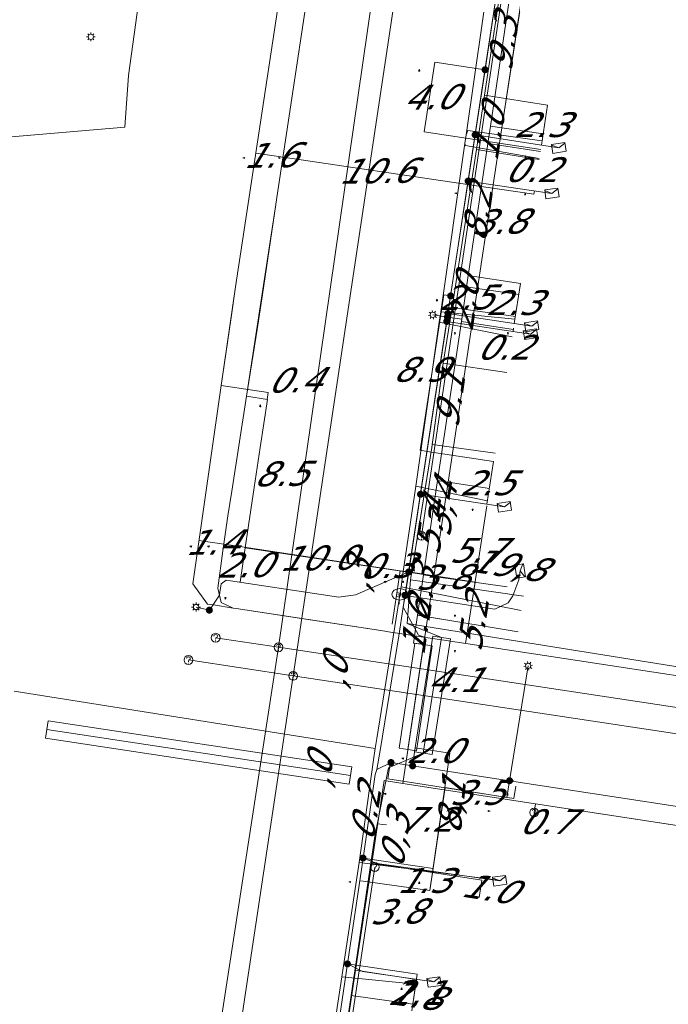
# Model space of a CAD drawing. Header units: metres. Extents: x 124576 to 133557, y 395865 to 402386.
# Tile 164 of 256: x 126559 to 126596, y 400042 to 400098. Entities that reach past the tile are written whole.
import ezdxf
from ezdxf.enums import TextEntityAlignment as Align

# ---------------------------------------------------------------- set-up
doc = ezdxf.new("R2010")
doc.units = ezdxf.units.M
doc.header["$MEASUREMENT"] = 0
for name, color, linetype, lineweight, true_color in [('LG_Datatransport', 3, 'Continuous', 13, 0x00ff00), ('LG_Datatransport_KPN_BV', 3, 'Continuous', 13, 0x00ff00), ('LG_Datatransport_Reggefiber_Operator_BV', 3, 'Continuous', 13, 0x00ff00), ('LG_Datatransport_Ziggo_BV', 3, 'Continuous', 13, 0x00ff00), ('LG_Laag_Spanning_Enexis_Netbeheer_BV', 7, 'Continuous', 13, 0x960000), ('LG_Riool_Vrij_Verval_Gemeente_Tilburg_Ruimtelijke_Uitvoering', 7, 'Continuous', 13, 0xca00a0), ('LG_unet-4_Brabant_Water', 5, 'Continuous', 13, 0x0000ff), ('MV_Datatransport_lijn', 3, 'Continuous', 0, 0x00ff00)]:
    doc.layers.add(name, color=color, linetype=linetype, lineweight=lineweight, true_color=true_color)
for name, color, linetype, lineweight in [('LG_Datatransport_P_KPN_BV', 7, 'Continuous', 0), ('LG_Datatransport_P_Ziggo_BV', 7, 'Continuous', 0), ('LG_Laag_Spanning_P_Enexis_Netbeheer_BV', 7, 'Continuous', 0), ('LG_overig_P_Gemeente_Tilburg_Ruimtelijke_Uitvoering', 7, 'Continuous', 0), ('LG_Riool_Vrij_Verval_P_Gemeente_Tilburg_Ruimtelijke_Uitvoering', 7, 'Continuous', 0), ('LG_unet-4_P_Brabant_Water', 7, 'Continuous', 0), ('MV_Datatransport', 7, 'Continuous', 0), ('MV_Laag_Spanning', 7, 'Continuous', 0), ('MV_Laag_Spanning_lijn', 7, 'Continuous', 0), ('MV_Laag_Spanning_pijl', 7, 'Continuous', 0), ('MV_unet-4', 7, 'Continuous', 0)]:
    doc.layers.add(name, color=color, linetype=linetype, lineweight=lineweight)
doc.styles.add('Klic_Annotatie', font='verdanai.ttf', dxfattribs={"oblique": 20, "height": 1.4})
doc.styles.add('Style-Arial', font='arial.ttf')

# ---------------------------------------------------------------- blocks, each defined once
blk = doc.blocks.new('Onbekend_5')
at = {"layer": 'LG_Datatransport_P_Ziggo_BV'}
blk.add_hatch(color=256, dxfattribs=at).paths.add_polyline_path([(-0.25, -1.07, -0.262633), (0.23, 0.15), (0.59, 0.47, 0.379827), (0.7, 1.26), (0.69, 1.26, 0.228508), (-0.03, 1.53), (-0.03, 1.52, 0.459053), (-0.82, 0.79), (-1.29, 0.85, -0.414214), (-0.08, 2, -0.243799), (1.09, 1.52, -0.379827), (0.9, 0.11), (0.54, -0.2, 0.262633), (0.23, -1.08), (-0.17, -1.07)])
blk.add_circle((0, 0), 2.5, dxfattribs=at)
at = {"layer": 'LG_Datatransport_P_Ziggo_BV', "extrusion": (0, 0, -1)}
blk.add_solid([(0.34, -2.06), (-0.21, -2.06), (0.34, -1.51), (-0.21, -1.51)], dxfattribs=at)
blk = doc.blocks.new('Mof')
at = {"layer": 'LG_Laag_Spanning_P_Enexis_Netbeheer_BV'}
h = blk.add_hatch(color=256, dxfattribs=at)
edge = h.paths.add_edge_path()
edge.add_arc((0, 0), 2, 0, 360)
blk = doc.blocks.new('DeliveryPoint')
at = {"layer": 'LG_Laag_Spanning_P_Enexis_Netbeheer_BV', "flags": 128}
blk.add_lwpolyline([(-3.75, -2.5), (3.75, -2.5), (3.75, 2.5), (-3.75, 2.5), (-3.75, -2.5)], close=True, dxfattribs=at)
blk.add_lwpolyline([(-3.75, 2.5), (-3.75, 2.16), (0, 0), (3.75, 2.16)], dxfattribs=at)
blk = doc.blocks.new('Streetlight')
at = {"layer": 'LG_Laag_Spanning_P_Enexis_Netbeheer_BV'}
for p, q in [((-1.77, 1.77), (-1.06, 1.06)), ((0, 2.5), (0, 1.5)), ((1.77, 1.77), (1.06, 1.06)), ((-1.06, -1.06), (-1.77, -1.77)), ((0, -1.5), (0, -2.5)), ((1.06, -1.06), (1.77, -1.77))]:
    blk.add_line(p, q, dxfattribs=at)
at = {"layer": 'LG_Laag_Spanning_P_Enexis_Netbeheer_BV', "flags": 128}
for points in [[(-2.5, 0), (-1.5, 0)], [(1.5, 0), (2.5, 0)]]:
    blk.add_lwpolyline(points, dxfattribs=at)
at = {"layer": 'LG_Laag_Spanning_P_Enexis_Netbeheer_BV'}
blk.add_circle((0, 0), 1.5, dxfattribs=at)
blk = doc.blocks.new('m_pijl')
at = {"layer": 'MV_Laag_Spanning_pijl'}
blk.add_hatch(color=7, dxfattribs=at).paths.add_polyline_path([(-1, -0.33), (-1, 0), (-1, 0.33), (0, 0)])
at = {"layer": 'MV_Laag_Spanning_pijl', "flags": 128}
blk.add_lwpolyline([(-1, 0), (-1, 0.33), (0, 0), (-1, -0.33), (-1, 0)], close=True, dxfattribs=at)
blk = doc.blocks.new('FireHydrant')
at = {"layer": 'LG_unet-4_P_Brabant_Water'}
blk.add_ellipse((0, 0), major_axis=(4.45, 0), ratio=0.727642, dxfattribs=at)
at = {"layer": 'LG_unet-4_P_Brabant_Water', "style": 'Style-Arial'}
blk.add_text('BK', height=2.5, dxfattribs=at).set_placement((0, 0), align=Align.MIDDLE_CENTER)
blk = doc.blocks.new('Afsluiter_2')
at = {"layer": 'LG_unet-4_P_Brabant_Water'}
blk.add_line((0, -2.5), (0, 2.5), dxfattribs=at)
blk.add_solid([(-0.25, 2.5), (0.25, 2.5), (-0.25, -2.5), (0.25, -2.5)], dxfattribs=at)
blk = doc.blocks.new('Onbekend_2')
at = {"layer": 'LG_Riool_Vrij_Verval_P_Gemeente_Tilburg_Ruimtelijke_Uitvoering'}
blk.add_hatch(color=256, dxfattribs=at).paths.add_polyline_path([(-0.25, -1.07, -0.262633), (0.23, 0.15), (0.59, 0.47, 0.379827), (0.7, 1.26), (0.69, 1.26, 0.228508), (-0.03, 1.53), (-0.03, 1.52, 0.459053), (-0.82, 0.79), (-1.29, 0.85, -0.414214), (-0.08, 2, -0.243799), (1.09, 1.52, -0.379827), (0.9, 0.11), (0.54, -0.2, 0.262633), (0.23, -1.08), (-0.17, -1.07)])
blk.add_circle((0, 0), 2.5, dxfattribs=at)
at = {"layer": 'LG_Riool_Vrij_Verval_P_Gemeente_Tilburg_Ruimtelijke_Uitvoering', "extrusion": (0, 0, -1)}
blk.add_solid([(0.34, -2.06), (-0.21, -2.06), (0.34, -1.51), (-0.21, -1.51)], dxfattribs=at)
blk = doc.blocks.new('Onbekend_1')
at = {"layer": 'LG_overig_P_Gemeente_Tilburg_Ruimtelijke_Uitvoering'}
blk.add_hatch(color=256, dxfattribs=at).paths.add_polyline_path([(-0.25, -1.07, -0.262633), (0.23, 0.15), (0.59, 0.47, 0.379827), (0.7, 1.26), (0.69, 1.26, 0.228508), (-0.03, 1.53), (-0.03, 1.52, 0.459053), (-0.82, 0.79), (-1.29, 0.85, -0.414214), (-0.08, 2, -0.243799), (1.09, 1.52, -0.379827), (0.9, 0.11), (0.54, -0.2, 0.262633), (0.23, -1.08), (-0.17, -1.07)])
blk.add_circle((0, 0), 2.5, dxfattribs=at)
at = {"layer": 'LG_overig_P_Gemeente_Tilburg_Ruimtelijke_Uitvoering', "extrusion": (0, 0, -1)}
blk.add_solid([(0.34, -2.06), (-0.21, -2.06), (0.34, -1.51), (-0.21, -1.51)], dxfattribs=at)
blk = doc.blocks.new('Onbekend_3')
at = {"layer": 'LG_Datatransport_P_KPN_BV'}
blk.add_hatch(color=256, dxfattribs=at).paths.add_polyline_path([(-0.25, -1.07, -0.262633), (0.23, 0.15), (0.59, 0.47, 0.379827), (0.7, 1.26), (0.69, 1.26, 0.228508), (-0.03, 1.53), (-0.03, 1.52, 0.459053), (-0.82, 0.79), (-1.29, 0.85, -0.414214), (-0.08, 2, -0.243799), (1.09, 1.52, -0.379827), (0.9, 0.11), (0.54, -0.2, 0.262633), (0.23, -1.08), (-0.17, -1.07)])
blk.add_circle((0, 0), 2.5, dxfattribs=at)
at = {"layer": 'LG_Datatransport_P_KPN_BV', "extrusion": (0, 0, -1)}
blk.add_solid([(0.34, -2.06), (-0.21, -2.06), (0.34, -1.51), (-0.21, -1.51)], dxfattribs=at)

msp = doc.modelspace()

# ---------------------------------------------------------------- linework, layer by layer
at = {"layer": 'LG_Datatransport', "flags": 128}
for points in [[(126581.842, 400056.425), (126582.73, 400062.359), (126581.742, 400062.507), (126580.854, 400056.573), (126581.842, 400056.425)], [(126578.18, 400055.513), (126560.981, 400058.113), (126560.831, 400057.125), (126578.03, 400054.525), (126578.18, 400055.513)]]:
    msp.add_lwpolyline(points, dxfattribs=at)
at = {"layer": 'LG_Datatransport_KPN_BV', "flags": 128}
for points in [[(126549.579, 400090.398), (126565.31, 400091.73), (126565.521, 400094.648), (126566.569, 400102.19), (126567.362, 400111.848), (126566.965, 400117.668), (126566.304, 400124.548), (126565.246, 400131.427), (126563.526, 400137.38), (126561.409, 400143.201), (126559.689, 400147.699), (126558.565, 400150.179), (126563.497, 400152.795)], [(126582.121, 400068.587), (126589.47, 400117.864), (126590.713, 400119.136), (126592.127, 400119.299), (126593.029, 400125.244), (126591.823, 400125.694), (126590.441, 400127.495), (126594.131, 400149.747)], [(126579.474, 400049.837), (126573.464, 400010.116), (126572.556, 400004.117), (126598.25, 400000.14), (126599.2, 400000), (126609.353, 399998.505), (126630.89, 399995.215)]]:
    msp.add_lwpolyline(points, dxfattribs=at)
at = {"layer": 'LG_Datatransport_Reggefiber_Operator_BV'}
for p, q in [((126585.692, 400093.548), (126586.77, 400100.672)), ((126585.234, 400090.475), (126585.692, 400093.548)), ((126585.692, 400093.548), (126589.26, 400092.969)), ((126583.865, 400081.518), (126585.234, 400090.475)), ((126585.234, 400090.475), (126588.78, 400089.9)), ((126583.354, 400078.36), (126583.865, 400081.518)), ((126583.865, 400081.518), (126587.44, 400081.005)), ((126583.354, 400078.36), (126586.961, 400077.842)), ((126582.723, 400073.77), (126586.29, 400073.28)), ((126581.309, 400063.628), (126581.489, 400066.103)), ((126581.489, 400066.103), (126587.9, 400065.182)), ((126581.309, 400063.628), (126611.567, 400058.777)), ((126581.727, 400056.361), (126582.767, 400062.918)), ((126582.715, 400056.204), (126583.755, 400062.762)), ((126582.767, 400062.918), (126583.755, 400062.762)), ((126581.727, 400056.361), (126582.715, 400056.204)), ((126578.14, 400042.571), (126579.48, 400051.584)), ((126577.48, 400038.12), (126578.14, 400042.571)), ((126578.14, 400042.571), (126581.63, 400042.069))]:
    msp.add_line(p, q, dxfattribs=at)
at = {"layer": 'LG_Datatransport_Reggefiber_Operator_BV', "flags": 128}
for points in [[(126586.77, 400100.672), (126585.692, 400093.548), (126585.234, 400090.475), (126583.865, 400081.518), (126583.354, 400078.36), (126582.7, 400073.6), (126581.489, 400066.103), (126581.309, 400063.628), (126583.261, 400062.84), (126582.221, 400056.283), (126580.248, 400055.456), (126579.48, 400051.584), (126578.14, 400042.571), (126577.48, 400038.12), (126577.029, 400035.072), (126576.852, 400035.076), (126576.746, 400034.412), (126576.666, 400033.792), (126575.479, 400025.573), (126575.485, 400024.942), (126574.956, 400021.976), (126574.065, 400015.78), (126573.97, 400015.179), (126572.976, 400008.715)], [(126582.723, 400073.77), (126582.791, 400074.266), (126583.354, 400078.36)], [(126581.489, 400066.103), (126582.305, 400071.152), (126582.698, 400073.587), (126582.723, 400073.77)], [(126579.48, 400051.584), (126580.248, 400055.456), (126582.221, 400056.283), (126583.261, 400062.84), (126581.309, 400063.628)]]:
    msp.add_lwpolyline(points, dxfattribs=at)
at = {"layer": 'LG_Datatransport_Ziggo_BV'}
for p, q in [((126586.677, 400091.699), (126588.073, 400100.893)), ((126586.527, 400090.709), (126586.677, 400091.699)), ((126586.677, 400091.699), (126589.007, 400091.346)), ((126585.295, 400082.602), (126586.527, 400090.709)), ((126586.527, 400090.709), (126588.856, 400090.355)), ((126584.995, 400080.625), (126585.295, 400082.602)), ((126585.295, 400082.602), (126587.624, 400082.247)), ((126583.629, 400071.629), (126584.995, 400080.625)), ((126584.995, 400080.625), (126587.324, 400080.271)), ((126582.818, 400066.292), (126583.629, 400071.629)), ((126583.629, 400071.629), (126585.962, 400071.276)), ((126581.06, 400054.57), (126582.818, 400066.292)), ((126582.818, 400066.292), (126586.962, 400065.702)), ((126582.236, 400062.433), (126581.348, 400056.499)), ((126560.906, 400057.619), (126578.105, 400055.019)), ((126580.01, 400054.731), (126579.302, 400050.049)), ((126581.06, 400054.57), (126580.01, 400054.731)), ((126581.06, 400054.57), (126588.572, 400053.418)), ((126588.572, 400053.418), (126588.496, 400052.923)), ((126588.572, 400053.418), (126609.672, 400050.182)), ((126579.302, 400050.049), (126578.385, 400043.987)), ((126585.542, 400049.102), (126579.302, 400050.049)), ((126578.385, 400043.987), (126577.082, 400035.376)), ((126581.836, 400043.473), (126578.385, 400043.987))]:
    msp.add_line(p, q, dxfattribs=at)
at = {"layer": 'LG_Datatransport_Ziggo_BV', "flags": 128}
for points in [[(126588.496, 400052.923), (126588.572, 400053.418), (126581.06, 400054.57), (126582.818, 400066.292), (126583.629, 400071.629), (126584.995, 400080.625), (126585.295, 400082.602), (126586.527, 400090.709), (126586.677, 400091.699), (126588.073, 400100.893), (126588.238, 400101.98), (126589.59, 400110.878), (126590.416, 400116.317), (126593.469, 400115.856), (126594.345, 400114.656)], [(126588.496, 400052.923), (126588.572, 400053.418), (126581.06, 400054.57), (126582.818, 400066.292), (126583.629, 400071.629), (126584.995, 400080.625), (126585.295, 400082.602), (126586.527, 400090.709), (126586.677, 400091.699), (126588.073, 400100.893), (126588.238, 400101.98), (126589.59, 400110.878), (126591.923, 400110.524)], [(126588.496, 400052.923), (126588.572, 400053.418), (126581.06, 400054.57), (126582.818, 400066.292), (126583.629, 400071.629), (126584.995, 400080.625), (126585.295, 400082.602), (126586.527, 400090.709), (126586.677, 400091.699), (126588.073, 400100.893), (126588.238, 400101.98), (126590.564, 400101.625)], [(126588.496, 400052.923), (126588.572, 400053.418), (126581.06, 400054.57), (126582.818, 400066.292), (126583.629, 400071.629), (126584.995, 400080.625), (126585.295, 400082.602), (126586.527, 400090.709), (126586.677, 400091.699), (126588.073, 400100.893), (126590.4, 400100.54)], [(126588.073, 400100.893), (126586.677, 400091.699), (126586.527, 400090.709), (126585.295, 400082.602), (126584.995, 400080.625), (126583.629, 400071.629), (126582.818, 400066.292), (126581.06, 400054.57), (126588.572, 400053.418), (126609.672, 400050.182), (126619.919, 400048.61), (126627.785, 400047.404), (126637.92, 400045.85), (126640.863, 400045.399)], [(126588.496, 400052.923), (126588.572, 400053.418), (126581.06, 400054.57), (126582.818, 400066.292), (126583.629, 400071.629), (126584.995, 400080.625), (126585.295, 400082.602), (126586.527, 400090.709), (126586.677, 400091.699), (126589.007, 400091.346)], [(126588.496, 400052.923), (126588.572, 400053.418), (126581.06, 400054.57), (126582.818, 400066.292), (126583.629, 400071.629), (126584.995, 400080.625), (126585.295, 400082.602), (126586.527, 400090.709), (126588.856, 400090.355)], [(126588.496, 400052.923), (126588.572, 400053.418), (126581.06, 400054.57), (126582.818, 400066.292), (126583.629, 400071.629), (126584.995, 400080.625), (126585.295, 400082.602), (126587.624, 400082.247)], [(126588.496, 400052.923), (126588.572, 400053.418), (126581.06, 400054.57), (126582.818, 400066.292), (126583.629, 400071.629), (126584.995, 400080.625), (126587.324, 400080.271)], [(126588.496, 400052.923), (126588.572, 400053.418), (126581.06, 400054.57), (126582.818, 400066.292), (126583.629, 400071.629), (126585.962, 400071.276)], [(126588.496, 400052.923), (126588.572, 400053.418), (126581.06, 400054.57), (126582.818, 400066.292), (126586.962, 400065.702)], [(126640.863, 400045.399), (126637.92, 400045.85), (126627.785, 400047.404), (126619.919, 400048.61), (126609.672, 400050.182), (126588.572, 400053.418), (126581.06, 400054.57), (126580.01, 400054.731), (126579.302, 400050.049), (126578.385, 400043.987), (126577.082, 400035.376), (126576.861, 400033.914), (126575.557, 400025.289), (126575.335, 400023.823), (126574.034, 400015.223), (126573.004, 400008.416), (126569.906, 399988.115), (126568.998, 399982.123), (126567.695, 399973.522), (126567.47, 399972.036), (126566.167, 399963.432), (126565.942, 399961.945), (126564.641, 399953.355), (126563.609, 399946.541)], [(126640.863, 400045.399), (126637.92, 400045.85), (126627.785, 400047.404), (126619.919, 400048.61), (126609.672, 400050.182), (126588.572, 400053.418), (126581.06, 400054.57), (126580.01, 400054.731), (126579.302, 400050.049), (126578.385, 400043.987), (126577.082, 400035.376), (126576.861, 400033.914), (126575.557, 400025.289), (126575.335, 400023.823), (126574.034, 400015.223), (126573.004, 400008.416), (126569.906, 399988.115), (126568.998, 399982.123), (126567.695, 399973.522), (126567.47, 399972.036), (126566.167, 399963.432), (126565.942, 399961.945), (126564.641, 399953.355), (126563.609, 399946.541)], [(126579.216, 400007.453), (126573.004, 400008.416), (126574.034, 400015.223), (126575.335, 400023.823), (126575.557, 400025.289), (126576.861, 400033.914), (126577.082, 400035.376), (126578.385, 400043.987), (126579.302, 400050.049), (126580.01, 400054.731), (126581.06, 400054.57), (126588.572, 400053.418), (126588.496, 400052.923)], [(126577.476, 400014.696), (126574.034, 400015.223), (126575.335, 400023.823), (126575.557, 400025.289), (126576.861, 400033.914), (126577.082, 400035.376), (126578.385, 400043.987), (126579.302, 400050.049), (126580.01, 400054.731), (126581.06, 400054.57), (126588.572, 400053.418), (126588.496, 400052.923)], [(126578.783, 400023.297), (126575.335, 400023.823), (126575.557, 400025.289), (126576.861, 400033.914), (126577.082, 400035.376), (126578.385, 400043.987), (126579.302, 400050.049), (126580.01, 400054.731), (126581.06, 400054.57), (126588.572, 400053.418), (126588.496, 400052.923)], [(126579.006, 400024.766), (126575.557, 400025.289), (126576.861, 400033.914), (126577.082, 400035.376), (126578.385, 400043.987), (126579.302, 400050.049), (126580.01, 400054.731), (126581.06, 400054.57), (126588.572, 400053.418), (126588.496, 400052.923)], [(126580.316, 400033.387), (126576.861, 400033.914), (126577.082, 400035.376), (126578.385, 400043.987), (126579.302, 400050.049), (126580.01, 400054.731), (126581.06, 400054.57), (126588.572, 400053.418), (126588.496, 400052.923)], [(126580.538, 400034.852), (126577.082, 400035.376), (126578.385, 400043.987), (126579.302, 400050.049), (126580.01, 400054.731), (126581.06, 400054.57), (126588.572, 400053.418), (126588.496, 400052.923)], [(126581.836, 400043.473), (126578.385, 400043.987), (126579.302, 400050.049), (126580.01, 400054.731), (126581.06, 400054.57), (126588.572, 400053.418), (126588.496, 400052.923)], [(126585.542, 400049.102), (126579.302, 400050.049), (126580.01, 400054.731), (126581.06, 400054.57), (126588.572, 400053.418), (126588.496, 400052.923)], [(126640.863, 400045.399), (126637.92, 400045.85), (126627.785, 400047.404), (126619.919, 400048.61), (126609.672, 400050.182), (126588.572, 400053.418), (126588.496, 400052.923)]]:
    msp.add_lwpolyline(points, dxfattribs=at)
at = {"layer": 'LG_Laag_Spanning_Enexis_Netbeheer_BV'}
for p, q in [((126585.156, 400091.298), (126589.898, 400090.554)), ((126584.758, 400088.68), (126589.506, 400087.98)), ((126572.214, 400076.497), (126573.875, 400087.351)), ((126573.875, 400087.351), (126573.878, 400087.37)), ((126573.875, 400087.351), (126573.878, 400087.37)), ((126583.588, 400080.979), (126582.762, 400081.105)), ((126583.618, 400081.178), (126588.364, 400080.456)), ((126583.55, 400080.728), (126588.296, 400080.008)), ((126582.063, 400070.944), (126586.814, 400070.231)), ((126570.104, 400064.38), (126569.35, 400064.56)), ((126570.334, 400064.681), (126571.444, 400064.493)), ((126570.334, 400064.681), (126571.444, 400064.493)), ((126570.334, 400064.681), (126571.444, 400064.493)), ((126580.827, 400062.924), (126581.09, 400064.545)), ((126579.773, 400056.43), (126580.827, 400062.924)), ((126580.884, 400063.059), (126580.369, 400063.137)), ((126580.884, 400063.059), (126580.369, 400063.137)), ((126580.884, 400063.059), (126580.369, 400063.137)), ((126582.348, 400062.836), (126580.884, 400063.059)), ((126587.106, 400054.724), (126588.162, 400061.226)), ((126579.598, 400055.354), (126579.773, 400056.43)), ((126579.598, 400055.354), (126580.393, 400055.753)), ((126579.598, 400055.354), (126580.393, 400055.753)), ((126580.393, 400055.753), (126581.617, 400055.565))]:
    msp.add_line(p, q, dxfattribs=at)
at = {"layer": 'LG_Laag_Spanning_Enexis_Netbeheer_BV', "flags": 128}
for points in [[(126573.878, 400087.37), (126576.539, 400105.022), (126576.382, 400106.963), (126573.136, 400117.062), (126572.467, 400118.946), (126559.293, 400152.734), (126558.477, 400154.557), (126552.128, 400167.045), (126551.481, 400168.127), (126551.461, 400168.155), (126550.729, 400169.102), (126549.757, 400169.414), (126530.335, 400164.585), (126528.393, 400164.107), (126507.168, 400158.935), (126505.665, 400158.569), (126504.767, 400157.083), (126507.396, 400146.553)], [(126580.393, 400055.753), (126579.598, 400055.354), (126579.773, 400056.43), (126580.827, 400062.924), (126581.09, 400064.545), (126581.192, 400065.219), (126581.394, 400066.545), (126582.063, 400070.944), (126583.55, 400080.728), (126583.588, 400080.979), (126583.618, 400081.178), (126583.77, 400082.175), (126584.758, 400088.68), (126585.156, 400091.298), (126585.716, 400094.984), (126586.288, 400098.745), (126586.603, 400100.821), (126586.655, 400101.161), (126586.662, 400101.21), (126588.176, 400111.17), (126588.483, 400113.193), (126588.611, 400114.033), (126588.752, 400114.968)], [(126588.752, 400114.968), (126588.611, 400114.033), (126588.483, 400113.193), (126588.176, 400111.17), (126586.662, 400101.21), (126586.655, 400101.161), (126586.603, 400100.821), (126586.288, 400098.745), (126585.716, 400094.984), (126585.156, 400091.298), (126584.758, 400088.68), (126583.77, 400082.175), (126583.618, 400081.178), (126583.588, 400080.979), (126583.55, 400080.728), (126582.063, 400070.944), (126581.394, 400066.545), (126581.192, 400065.219), (126581.09, 400064.545)], [(126586.288, 400098.745), (126585.716, 400094.984), (126585.156, 400091.298), (126584.758, 400088.68), (126583.77, 400082.175), (126583.618, 400081.178), (126583.588, 400080.979), (126583.55, 400080.728), (126582.063, 400070.944), (126581.394, 400066.545), (126581.192, 400065.219), (126581.09, 400064.545), (126588.483, 400113.193)], [(126575.423, 400107.969), (126571.88, 400084.677), (126571.732, 400083.688), (126571.588, 400082.698), (126570.782, 400077.102), (126569.16, 400065.864), (126570.006, 400064.729), (126570.334, 400064.681), (126571.444, 400064.493), (126571.618, 400064.467), (126579.809, 400063.222), (126580.369, 400063.137), (126580.884, 400063.059), (126582.348, 400062.836), (126583.279, 400062.695), (126587.103, 400062.114), (126605.436, 400059.328)], [(126575.423, 400107.969), (126571.88, 400084.677), (126571.732, 400083.688)], [(126605.436, 400059.328), (126587.103, 400062.114), (126583.279, 400062.695), (126582.348, 400062.836), (126580.884, 400063.059), (126580.369, 400063.137), (126579.809, 400063.222), (126571.618, 400064.467), (126571.444, 400064.493), (126570.768, 400064.813), (126570.588, 400065.634), (126570.869, 400067.742), (126571.155, 400069.721), (126571.373, 400071.118), (126572.214, 400076.497), (126572.805, 400080.283), (126573.108, 400082.26), (126573.875, 400087.351), (126573.878, 400087.37), (126576.539, 400105.022)], [(126605.436, 400059.328), (126587.103, 400062.114), (126583.279, 400062.695), (126582.348, 400062.836), (126580.884, 400063.059), (126580.369, 400063.137), (126579.809, 400063.222), (126571.618, 400064.467), (126571.444, 400064.493), (126570.768, 400064.813), (126570.588, 400065.634), (126570.869, 400067.742), (126571.155, 400069.721), (126571.373, 400071.118), (126572.214, 400076.497), (126572.805, 400080.283), (126573.108, 400082.26), (126573.875, 400087.351), (126573.878, 400087.37), (126576.539, 400105.022)], [(126586.288, 400098.745), (126585.716, 400094.984), (126585.156, 400091.298), (126584.758, 400088.68), (126583.77, 400082.175), (126583.618, 400081.178), (126583.588, 400080.979), (126583.55, 400080.728), (126582.063, 400070.944), (126581.394, 400066.545), (126581.192, 400065.219), (126581.09, 400064.545), (126581.944, 400062.957), (126582.348, 400062.836), (126583.279, 400062.695), (126587.103, 400062.114), (126605.436, 400059.328), (126607.218, 400059.057), (126609.719, 400058.687), (126610.658, 400058.548)], [(126586.288, 400098.745), (126585.716, 400094.984), (126585.156, 400091.298), (126584.758, 400088.68), (126583.77, 400082.175), (126583.618, 400081.178), (126583.588, 400080.979), (126583.55, 400080.728), (126582.063, 400070.944), (126581.394, 400066.545), (126581.192, 400065.219), (126581.09, 400064.545)], [(126572.214, 400076.497), (126573.875, 400087.351), (126573.878, 400087.37)], [(126572.214, 400076.497), (126572.805, 400080.283), (126573.108, 400082.26), (126573.875, 400087.351)], [(126571.732, 400083.688), (126571.588, 400082.698), (126571.317, 400080.813), (126570.782, 400077.102)], [(126571.732, 400083.688), (126571.588, 400082.698), (126571.317, 400080.813), (126570.782, 400077.102)], [(126571.732, 400083.688), (126571.588, 400082.698), (126570.782, 400077.102)], [(126570.782, 400077.102), (126569.16, 400065.864), (126570.006, 400064.729), (126570.334, 400064.681)], [(126571.444, 400064.493), (126570.768, 400064.813), (126570.588, 400065.634), (126570.869, 400067.742), (126571.155, 400069.721), (126571.373, 400071.118), (126572.214, 400076.497)], [(126581.192, 400065.219), (126586.273, 400064.446), (126587.035, 400064.793), (126587.287, 400065.19), (126587.63, 400066.106), (126587.705, 400066.6)], [(126581.394, 400066.545), (126578.388, 400065.246), (126577.435, 400065.122), (126571.304, 400066.051), (126571.055, 400066.089), (126570.772, 400065.879), (126570.696, 400065.385), (126570.672, 400065.224), (126570.104, 400064.38)], [(126571.444, 400064.493), (126571.618, 400064.467), (126575.317, 400063.904), (126579.809, 400063.222), (126580.369, 400063.137)], [(126571.444, 400064.493), (126571.618, 400064.467), (126575.317, 400063.904), (126579.809, 400063.222), (126580.369, 400063.137)], [(126571.444, 400064.493), (126571.618, 400064.467), (126575.317, 400063.904), (126579.809, 400063.222), (126580.369, 400063.137)], [(126571.444, 400064.493), (126571.618, 400064.467), (126575.317, 400063.904), (126579.809, 400063.222), (126580.369, 400063.137)], [(126580.369, 400063.137), (126579.809, 400063.222), (126571.618, 400064.467), (126571.444, 400064.493)], [(126582.348, 400062.836), (126581.944, 400062.957), (126581.09, 400064.545)], [(126582.348, 400062.836), (126581.944, 400062.957), (126581.09, 400064.545)], [(126579.773, 400056.43), (126580.3, 400059.677), (126580.827, 400062.924)], [(126579.773, 400056.43), (126580.3, 400059.677), (126580.827, 400062.924)], [(126607.218, 400059.057), (126605.436, 400059.328), (126587.103, 400062.114), (126583.279, 400062.695), (126582.348, 400062.836)], [(126605.436, 400059.328), (126587.103, 400062.114), (126583.279, 400062.695), (126582.348, 400062.836)], [(126572.68, 400008.721), (126573.599, 400014.963), (126574.484, 400020.975), (126574.953, 400024.164), (126575.082, 400025.041), (126576.439, 400034.26), (126576.568, 400035.134), (126577.099, 400038.741), (126577.925, 400044.352), (126578.807, 400050.346), (126579.504, 400055.078), (126579.598, 400055.354), (126580.393, 400055.753), (126581.617, 400055.565)], [(126641.072, 400046.453), (126638.346, 400046.871), (126633.107, 400047.674), (126629.398, 400048.242), (126628.011, 400048.455), (126627.717, 400048.5), (126620.415, 400049.619), (126611.173, 400051.036), (126609.789, 400051.248), (126605.867, 400051.849), (126587.106, 400054.724), (126581.617, 400055.565), (126580.393, 400055.753), (126579.598, 400055.354), (126579.504, 400055.078), (126578.807, 400050.346), (126577.925, 400044.352), (126577.099, 400038.741)], [(126580.393, 400055.753), (126581.617, 400055.565), (126587.106, 400054.724), (126605.867, 400051.849)], [(126641.072, 400046.453), (126638.346, 400046.871), (126633.107, 400047.674), (126629.398, 400048.242), (126628.011, 400048.455), (126627.717, 400048.5), (126620.415, 400049.619), (126611.173, 400051.036), (126609.789, 400051.248), (126605.867, 400051.849), (126587.106, 400054.724), (126581.617, 400055.565), (126580.393, 400055.753)], [(126641.072, 400046.453), (126638.346, 400046.871), (126633.107, 400047.674), (126629.398, 400048.242), (126628.011, 400048.455), (126627.717, 400048.5), (126620.415, 400049.619), (126611.173, 400051.036), (126609.789, 400051.248), (126605.867, 400051.849), (126587.106, 400054.724), (126581.617, 400055.565), (126580.393, 400055.753)], [(126641.072, 400046.453), (126638.346, 400046.871), (126633.107, 400047.674), (126629.398, 400048.242), (126628.011, 400048.455), (126627.717, 400048.5), (126620.415, 400049.619), (126611.173, 400051.036), (126609.789, 400051.248), (126605.867, 400051.849), (126587.106, 400054.724), (126581.617, 400055.565)], [(126581.617, 400055.565), (126587.106, 400054.724), (126605.867, 400051.849)], [(126572.06, 400004.513), (126572.195, 400005.43), (126572.68, 400008.721), (126573.599, 400014.963), (126574.484, 400020.975), (126574.953, 400024.164), (126575.082, 400025.041), (126576.439, 400034.26), (126576.568, 400035.134), (126577.099, 400038.741), (126577.925, 400044.352), (126578.807, 400050.346), (126579.504, 400055.078), (126579.598, 400055.354)], [(126572.06, 400004.513), (126572.195, 400005.43), (126572.68, 400008.721), (126573.599, 400014.963), (126574.484, 400020.975), (126574.953, 400024.164), (126575.082, 400025.041), (126576.439, 400034.26), (126576.568, 400035.134), (126577.099, 400038.741), (126577.925, 400044.352), (126578.807, 400050.346), (126579.504, 400055.078), (126579.598, 400055.354)], [(126578.807, 400050.346), (126579.615, 400050.031), (126586.548, 400049.062)], [(126577.925, 400044.352), (126578.77, 400043.925), (126582.825, 400043.328)]]:
    msp.add_lwpolyline(points, dxfattribs=at)
at = {"layer": 'LG_Riool_Vrij_Verval_Gemeente_Tilburg_Ruimtelijke_Uitvoering'}
for p, q in [((126574.02, 400062.28), (126582.82, 400123.35)), ((126574.85, 400060.66), (126584, 400121.72)), ((126570.46, 400062.82), (126574.02, 400062.28)), ((126564.28, 399998.88), (126574.02, 400062.28)), ((126574.02, 400062.28), (126632.79, 400053.39)), ((126568.92, 400061.56), (126574.85, 400060.66)), ((126565.7, 399999.87), (126574.85, 400060.66)), ((126574.85, 400060.66), (126637.25, 400051.21))]:
    msp.add_line(p, q, dxfattribs=at)
at = {"layer": 'LG_unet-4_Brabant_Water'}
for p, q in [((126587.41, 400080.85), (126583.21, 400081.28)), ((126587.26, 400079.86), (126583.12, 400080.69)), ((126585.85, 400070.57), (126581.79, 400071.4)), ((126587.77, 400064.36), (126580.96, 400065.7)), ((126579.59, 400057.12), (126580.85, 400064.98)), ((126580.89, 400065.28), (126580.85, 400064.98)), ((126579.5, 400056.55), (126559.05, 400059.8)), ((126579.5, 400056.55), (126579.59, 400057.12)), ((126579.4, 400055.91), (126579.5, 400056.55)), ((126586.63, 400049.08), (126578.58, 400050.09)), ((126581.79, 400043.2), (126577.6, 400043.62))]:
    msp.add_line(p, q, dxfattribs=at)
at = {"layer": 'LG_unet-4_Brabant_Water', "flags": 128}
for points in [[(126581.07, 400066.43), (126581.79, 400071.4), (126583.12, 400080.69), (126583.21, 400081.28), (126584.58, 400090.8), (126584.65, 400091.3), (126586.03, 400100.9), (126586.06, 400101.1), (126586.09, 400101.29), (126586.12, 400101.5), (126586.16, 400101.79), (126586.2, 400102.09), (126587.5, 400111.07), (126588.27, 400116.41), (126588.71, 400119.49)], [(126588.94, 400090.95), (126584.75, 400091.54), (126584.65, 400091.3)], [(126588.79, 400089.96), (126584.62, 400090.69), (126584.58, 400090.8)], [(126581.07, 400066.43), (126580.96, 400065.7), (126580.89, 400065.28)], [(126571.51, 400003.53), (126572.26, 400008.48), (126573.37, 400015.77), (126574.71, 400024.59), (126574.86, 400025.58), (126576.17, 400034.21), (126576.34, 400035.3), (126577.6, 400043.62), (126578.58, 400050.09), (126579.4, 400055.91)]]:
    msp.add_lwpolyline(points, dxfattribs=at)
at = {"layer": 'MV_Datatransport_lijn'}
for p, q in [((126586.029, 400091.797), (126587.401, 400100.995)), ((126585.881, 400090.807), (126586.029, 400091.797)), ((126586.029, 400091.797), (126586.677, 400091.699)), ((126584.671, 400082.697), (126585.881, 400090.807)), ((126585.881, 400090.807), (126586.526, 400090.709)), ((126584.376, 400080.719), (126584.671, 400082.697)), ((126584.671, 400082.697), (126585.295, 400082.602)), ((126583.034, 400071.719), (126584.376, 400080.719)), ((126584.376, 400080.719), (126584.995, 400080.625)), ((126582.237, 400066.378), (126583.034, 400071.719)), ((126583.034, 400071.719), (126583.629, 400071.629)), ((126581.898, 400064.102), (126582.237, 400066.378)), ((126582.237, 400066.378), (126582.818, 400066.292)), ((126581.898, 400064.102), (126581.662, 400062.519)), ((126583.253, 400063.879), (126581.898, 400064.102)), ((126587.602, 400063.162), (126582.471, 400064.008)), ((126581.662, 400062.519), (126582.236, 400062.433)), ((126585.392, 400048.113), (126585.542, 400049.102)), ((126581.571, 400041.693), (126581.836, 400043.473))]:
    msp.add_line(p, q, dxfattribs=at)
at = {"layer": 'MV_Datatransport_lijn', "flags": 128}
msp.add_lwpolyline([(126580.135, 400052.217), (126579.937, 400052.247), (126579.641, 400052.291)], dxfattribs=at)
at = {"layer": 'MV_Laag_Spanning_lijn'}
for p, q in [((126582.865, 400095.417), (126585.716, 400094.984)), ((126582.264, 400091.463), (126588.872, 400090.46)), ((126584.766, 400083.329), (126587.72, 400082.88)), ((126583.375, 400082.235), (126583.77, 400082.175)), ((126584.397, 400080.856), (126583.588, 400080.979)), ((126570.782, 400077.102), (126573.438, 400076.708)), ((126573.403, 400076.311), (126572.214, 400076.497)), ((126582.037, 400073.434), (126582.432, 400073.374)), ((126586.195, 400072.802), (126582.432, 400073.374)), ((126572.132, 400067.907), (126585.151, 400065.976)), ((126580.914, 400066.618), (126580.454, 400063.584)), ((126581.394, 400066.545), (126585.151, 400065.976)), ((126581.768, 400056.577), (126581.617, 400055.565)), ((126583.728, 400056.277), (126582.586, 400048.505)), ((126580.211, 400054.832), (126580.344, 400055.69)), ((126583.455, 400054.335), (126582.586, 400048.505)), ((126586.954, 400053.783), (126587.106, 400054.724)), ((126582.772, 400049.755), (126578.807, 400050.346)), ((126581.879, 400043.764), (126577.925, 400044.352))]:
    msp.add_line(p, q, dxfattribs=at)
at = {"layer": 'MV_Laag_Spanning_pijl'}
for p, q in [((126582.264, 400091.463), (126582.865, 400095.417)), ((126589.256, 400092.983), (126588.91, 400090.709)), ((126574.279, 400090.028), (126572.729, 400090.257)), ((126584.728, 400088.484), (126574.279, 400090.028)), ((126588.487, 400087.928), (126584.728, 400088.484)), ((126588.487, 400087.928), (126588.517, 400088.126)), ((126584.766, 400083.329), (126584.397, 400080.856)), ((126587.72, 400082.88), (126587.375, 400080.606)), ((126582.037, 400073.434), (126583.375, 400082.235)), ((126587.337, 400080.356), (126587.307, 400080.158)), ((126573.38, 400076.315), (126573.438, 400076.708)), ((126586.195, 400072.802), (126585.825, 400070.379)), ((126585.81, 400070.282), (126584.948, 400064.648)), ((126570.921, 400068.128), (126569.517, 400068.335)), ((126572.132, 400067.907), (126571.842, 400065.969)), ((126585.151, 400065.976), (126581.394, 400066.545)), ((126585.151, 400065.976), (126584.618, 400062.491)), ((126583.728, 400056.277), (126581.768, 400056.577)), ((126587.348, 400053.722), (126580.211, 400054.832)), ((126583.455, 400054.335), (126586.954, 400053.783)), ((126587.348, 400053.722), (126587.455, 400054.413)), ((126582.586, 400048.505), (126582.772, 400049.755)), ((126581.571, 400041.693), (126581.879, 400043.764))]:
    msp.add_line(p, q, dxfattribs=at)
at = {"layer": 'MV_Laag_Spanning_pijl', "flags": 128}
for points in [[(126572.132, 400067.907), (126572.646, 400071.327), (126572.991, 400073.597), (126573.403, 400076.311)], [(126580.914, 400066.618), (126571.21, 400068.088), (126570.921, 400068.128)], [(126581.394, 400066.545), (126581.097, 400066.59), (126580.914, 400066.618)], [(126582.586, 400048.505), (126578.823, 400049.031), (126578.618, 400049.061)]]:
    msp.add_lwpolyline(points, dxfattribs=at)

# ---------------------------------------------------------------- block references
at = {"layer": 'LG_Datatransport_P_KPN_BV', "xscale": 0.1, "yscale": 0.1, "zscale": 0.1}
for p in [(126582.121, 400068.587), (126579.474, 400049.837)]:
    msp.add_blockref('Onbekend_3', p, dxfattribs=at)
at = {"layer": 'LG_Datatransport_P_Ziggo_BV', "xscale": 0.1, "yscale": 0.1, "zscale": 0.1}
msp.add_blockref('Onbekend_5', (126588.496, 400052.923), dxfattribs=at)
at = {"layer": 'LG_Laag_Spanning_P_Enexis_Netbeheer_BV', "xscale": 0.1, "yscale": 0.1, "zscale": 0.1}
for name, p in [('Streetlight', (126563.392, 400096.848)), ('Mof', (126585.156, 400091.298)), ('Mof', (126584.758, 400088.68)), ('Mof', (126583.588, 400080.979)), ('Mof', (126583.618, 400081.178)), ('Mof', (126583.55, 400080.728)), ('Mof', (126582.063, 400070.944)), ('Mof', (126581.394, 400066.545)), ('Mof', (126581.192, 400065.219)), ('Streetlight', (126569.35, 400064.56)), ('Mof', (126570.104, 400064.38)), ('Mof', (126581.617, 400055.565)), ('Mof', (126587.106, 400054.724)), ('Mof', (126578.807, 400050.346)), ('Mof', (126577.925, 400044.352))]:
    msp.add_blockref(name, p, dxfattribs=at)
for name, p, rotation in [('Mof', (126585.716, 400094.984), 279), ('DeliveryPoint', (126589.898, 400090.554), 9), ('DeliveryPoint', (126589.506, 400087.98), 7.999999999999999), ('Mof', (126583.77, 400082.175), 279), ('Streetlight', (126582.762, 400081.105), 189), ('DeliveryPoint', (126588.364, 400080.456), 9), ('DeliveryPoint', (126588.296, 400080.008), 9), ('DeliveryPoint', (126586.814, 400070.231), 9), ('DeliveryPoint', (126587.705, 400066.6), 279), ('Streetlight', (126588.162, 400061.226), 279), ('Mof', (126580.393, 400055.753), 359), ('Mof', (126580.393, 400055.753), 359), ('DeliveryPoint', (126586.548, 400049.062), 7.999999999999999), ('DeliveryPoint', (126582.825, 400043.328), 7.999999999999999)]:
    msp.add_blockref(name, p, dxfattribs=dict(at, rotation=rotation))
at = {"layer": 'LG_overig_P_Gemeente_Tilburg_Ruimtelijke_Uitvoering', "xscale": 0.1, "yscale": 0.1, "zscale": 0.1}
for p in [(126570.46, 400062.82), (126568.92, 400061.56)]:
    msp.add_blockref('Onbekend_1', p, dxfattribs=at)
at = {"layer": 'LG_Riool_Vrij_Verval_P_Gemeente_Tilburg_Ruimtelijke_Uitvoering', "xscale": 0.1, "yscale": 0.1, "zscale": 0.1}
for p in [(126574.02, 400062.28), (126574.85, 400060.66)]:
    msp.add_blockref('Onbekend_2', p, dxfattribs=at)
at = {"layer": 'LG_unet-4_P_Brabant_Water', "xscale": 0.1, "yscale": 0.1, "zscale": 0.1}
for name, p in [('FireHydrant', (126580.89, 400065.28)), ('Afsluiter_2', (126580.85, 400064.98))]:
    msp.add_blockref(name, p, dxfattribs=at)
at = {"layer": 'MV_Laag_Spanning_pijl', "xscale": 0.1, "yscale": 0.1, "zscale": 0.1}
for p, rotation in [((126582, 400095), 81), ((126572, 400090), 171), ((126574, 400090), 171), ((126588, 400090), 262), ((126584, 400088), 171), ((126588, 400088), 81), ((126583, 400082), 81), ((126584, 400080), 262), ((126587, 400080), 262), ((126587, 400080), 262), ((126573, 400076), 81), ((126573, 400076), 81), ((126585, 400070), 262), ((126569, 400068), 171), ((126570, 400068), 172), ((126580, 400066), 171), ((126581, 400066), 171), ((126571, 400065), 262), ((126584, 400064), 262), ((126584, 400062), 262), ((126581, 400056), 171), ((126580, 400054), 171), ((126587, 400054), 81), ((126586, 400053), 351.9999999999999), ((126578, 400049), 171), ((126582, 400049), 81), ((126581, 400043), 81)]:
    msp.add_blockref('m_pijl', p, dxfattribs=dict(at, rotation=rotation))

# ---------------------------------------------------------------- texts
at = {"layer": 'MV_Datatransport', "style": 'Klic_Annotatie', "oblique": 20}
for s, rotation, p in [('9.3', 82, (126586.715, 400096.396)), ('1.0', 81, (126585.955, 400091.302)), ('8.2', 82, (126585.276, 400086.752)), ('2.0', 82, (126584.523, 400081.708)), ('9.1', 82, (126583.705, 400076.219)), ('3,4', 81.6, (126583.248, 400070.058)), ('5.4', 82, (126582.636, 400069.049)), ('19,8', 351.6, (126586.955, 400066.963)), ('2.3', 82, (126582.068, 400065.241)), ('1.6', 82, (126581.78, 400063.311)), ('5.2', 81, (126585.037, 400063.585)), ('0.2', 81, (126578.93, 400052.826)), ('0,3', 81.6, (126580.6, 400051.307)), ('1.0', 351, (126585.87, 400048.637)), ('1.8', 352, (126581.703, 400042.583))]:
    msp.add_text(s, height=1.4, rotation=rotation, dxfattribs=at).set_placement(p, align=Align.MIDDLE_CENTER)
at = {"layer": 'MV_Laag_Spanning', "style": 'Klic_Annotatie', "oblique": 20}
for s, p in [('4.0', (126582.565, 400093.44)), ('1.6', (126573.504, 400090.143)), ('10.6', (126579.504, 400089.256)), ('3.8', (126586.452, 400086.386)), ('2.5', (126584.582, 400082.093)), ('0.4', (126574.879, 400077.414)), ('8.5', (126574.096, 400072.109)), ('1.4', (126570.219, 400068.232)), ('10.0', (126576.154, 400067.339)), ('2.0', (126571.987, 400066.938)), ('0.3', (126580.048, 400066.895)), ('3.8', (126583.273, 400066.261)), ('3.8', (126580.681, 400047.32))]:
    msp.add_text(s, height=1.4, rotation=1, dxfattribs=at).set_placement(p, align=Align.MIDDLE_CENTER)
for s, p in [('2.3', (126588.849, 400091.872)), ('0.2', (126588.294, 400089.327)), ('2.3', (126587.262, 400081.795)), ('0.2', (126586.724, 400079.269)), ('8.9', (126581.978, 400078.017)), ('2.5', (126585.776, 400071.591)), ('5.7', (126585.197, 400067.777)), ('4.1', (126583.905, 400060.44)), ('2.0', (126582.748, 400056.427)), ('3.5', (126585.205, 400054.059)), ('7.2', (126582.349, 400052.531)), ('0.7', (126589.119, 400052.408)), ('1.3', (126582.201, 400049.075)), ('2.1', (126581.725, 400042.729))]:
    msp.add_text(s, height=1.4, dxfattribs=at).set_placement(p, align=Align.MIDDLE_CENTER)
at = {"layer": 'MV_unet-4', "style": 'Klic_Annotatie', "oblique": 20}
for s, rotation, p in [(',3', 88.6, (126578.55, 400066.29)), (',0', 88.6, (126577.23, 400060.81)), (',0', 88.6, (126576.34, 400055.22)), ('8,1', 83.9, (126583.79, 400053.21))]:
    msp.add_text(s, height=1.4, rotation=rotation, dxfattribs=at).set_placement(p, align=Align.MIDDLE_CENTER)

doc.saveas('drawing.dxf')
